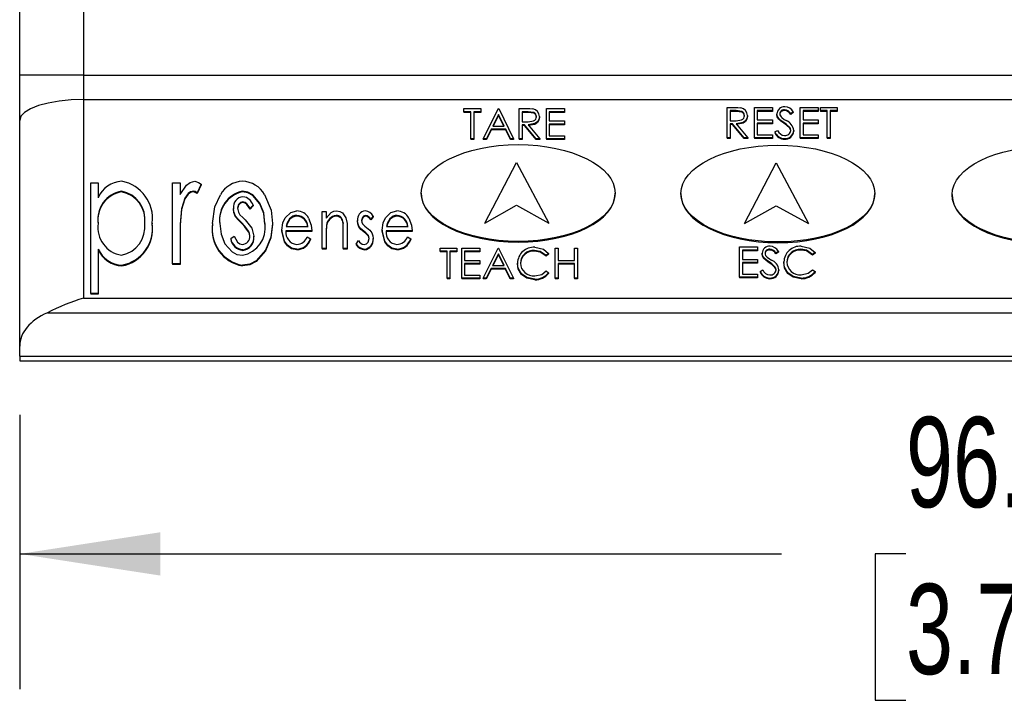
# Model space of a CAD drawing. Header units: millimetres. Extents: x 0 to 559, y 0 to 432.
# Tile 3 of 19: x 105 to 151, y 66 to 98. Entities that reach past the tile are written whole.
import ezdxf

# ---------------------------------------------------------------- set-up
doc = ezdxf.new("R2010")
doc.units = ezdxf.units.MM
doc.header["$LTSCALE"] = 2
doc.layers.add('DIMENSIONS', color=140, linetype='Continuous', lineweight=25)
doc.styles.add('SLDTEXTSTYLE0', font='TXT', dxfattribs={"width": 0.7})
doc.dimstyles.new('SLDDIMSTYLE0', dxfattribs={"dimtxt": 4.316016, "dimasz": 6.604, "dimexe": 0, "dimexo": 0.0625, "dimgap": 1.079004, "dimtad": 0, "dimtih": 1, "dimtoh": 1, "dimdec": 1, "dimrnd": 1e-09, "dimzin": 4, "dimdsep": 46, "dimtxsty": 'SLDTEXTSTYLE0', "dimsah": 1, "dimcen": 0.09, "dimadec": 0, "dimazin": 1, "dimtfac": 1, "dimtdec": 1, "dimtofl": 0, "dimtmove": 0, "dimatfit": 3, "dimfxl": 0, "dimfrac": 2, "dimtolj": 1, "dimtzin": 12, "dimarcsym": 0})

# ---------------------------------------------------------------- blocks, each defined once
blk = doc.blocks.new('_D_1')
at = {"layer": 'DIMENSIONS'}
for p, q in [((104.895, 79.458), (104.895, 66.586)), ((200.895, 79.458), (200.895, 66.586)), ((104.895, 72.936), (140.633, 72.936)), ((146.482, 72.936), (145.033, 72.936)), ((145.033, 72.936), (145.033, 66.076)), ((159.307, 72.936), (160.757, 72.936)), ((160.757, 72.936), (160.757, 66.076)), ((200.895, 72.936), (165.157, 72.936)), ((145.033, 66.076), (146.482, 66.076)), ((160.757, 66.076), (159.307, 66.076))]:
    blk.add_line(p, q, dxfattribs=at)
for points in [[(104.895, 72.936), (111.499, 71.92), (111.499, 73.952)], [(200.895, 72.936), (194.291, 73.952), (194.291, 71.92)]]:
    blk.add_solid(points, dxfattribs=at)
at = {"layer": 'DIMENSIONS', "char_height": 4.2333, "attachment_point": 1, "style": 'SLDTEXTSTYLE0'}
for s, insert in [('96.0', (146.482, 79.359)), ('3.78', (146.482, 71.533))]:
    blk.add_mtext(s, dxfattribs=dict(at, insert=insert))

msp = doc.modelspace()

# ---------------------------------------------------------------- linework, layer by layer
for p, q in [((107.895, 128.998), (107.895, 95.384)), ((104.895, 95.384), (104.895, 126.998)), ((107.895, 95.384), (104.895, 95.384)), ((104.895, 93.267), (104.895, 95.384)), ((107.895, 95.384), (107.895, 94.244)), ((107.895, 95.384), (197.895, 95.384)), ((107.895, 94.244), (107.895, 84.933)), ((107.895, 94.244), (197.895, 94.244)), ((125.741, 93.675), (125.741, 93.821)), ((125.741, 93.821), (126.53, 93.821)), ((126.53, 93.821), (126.53, 93.675)), ((126.645, 92.402), (127.357, 93.821)), ((127.357, 93.821), (127.376, 93.821)), ((127.376, 93.821), (128.068, 92.402)), ((128.337, 93.821), (128.638, 93.821)), ((128.337, 92.402), (128.337, 93.821)), ((129.607, 93.821), (130.453, 93.821)), ((129.607, 92.402), (129.607, 93.821)), ((130.453, 93.821), (130.453, 93.675)), ((138.098, 93.868), (138.398, 93.868)), ((138.098, 92.45), (138.098, 93.868)), ((139.367, 93.868), (140.213, 93.868)), ((139.367, 92.45), (139.367, 93.868)), ((140.213, 93.868), (140.213, 93.722)), ((141.521, 93.868), (142.367, 93.868)), ((141.521, 92.45), (141.521, 93.868)), ((142.367, 93.868), (142.367, 93.722)), ((142.463, 93.722), (142.463, 93.868)), ((142.463, 93.868), (143.251, 93.868)), ((143.251, 93.868), (143.251, 93.722)), ((126.068, 93.675), (125.741, 93.675)), ((125.741, 93.675), (125.741, 93.642)), ((126.068, 93.642), (125.741, 93.642)), ((126.068, 92.402), (126.068, 93.675)), ((126.53, 93.675), (126.203, 93.675)), ((126.203, 93.675), (126.203, 92.402)), ((126.53, 93.642), (126.203, 93.642)), ((126.53, 93.675), (126.53, 93.642)), ((127.365, 93.544), (127.093, 93.002)), ((127.365, 93.512), (127.109, 93.002)), ((127.629, 93.002), (127.365, 93.544)), ((127.365, 93.544), (127.365, 93.512)), ((127.613, 93.002), (127.365, 93.512)), ((128.753, 93.675), (128.472, 93.675)), ((128.472, 93.675), (128.472, 93.202)), ((128.753, 93.642), (128.472, 93.642)), ((128.753, 93.675), (128.753, 93.642)), ((129.28, 93.441), (129.28, 93.409)), ((130.453, 93.675), (129.741, 93.675)), ((129.741, 93.675), (129.741, 93.239)), ((130.453, 93.642), (129.741, 93.642)), ((130.453, 93.675), (130.453, 93.642)), ((138.514, 93.722), (138.232, 93.722)), ((138.232, 93.722), (138.232, 93.25)), ((138.514, 93.69), (138.232, 93.69)), ((138.514, 93.722), (138.514, 93.69)), ((139.04, 93.488), (139.04, 93.456)), ((140.213, 93.722), (139.501, 93.722)), ((139.501, 93.722), (139.501, 93.286)), ((140.213, 93.69), (139.501, 93.69)), ((140.213, 93.722), (140.213, 93.69)), ((140.425, 93.573), (140.425, 93.541)), ((140.508, 93.357), (140.508, 93.325)), ((140.779, 93.759), (140.779, 93.726)), ((141.194, 93.664), (141.072, 93.577)), ((141.194, 93.632), (141.072, 93.544)), ((141.072, 93.577), (141.072, 93.544)), ((141.194, 93.664), (141.194, 93.632)), ((142.367, 93.722), (141.655, 93.722)), ((141.655, 93.722), (141.655, 93.286)), ((142.367, 93.69), (141.655, 93.69)), ((142.367, 93.722), (142.367, 93.69)), ((142.79, 93.722), (142.463, 93.722)), ((142.463, 93.722), (142.463, 93.69)), ((142.79, 93.69), (142.463, 93.69)), ((142.79, 92.45), (142.79, 93.722)), ((143.251, 93.722), (142.925, 93.722)), ((142.925, 93.722), (142.925, 92.45)), ((143.251, 93.69), (142.925, 93.69)), ((143.251, 93.722), (143.251, 93.69)), ((104.895, 82.68), (104.895, 93.267)), ((127.093, 93.002), (127.629, 93.002)), ((128.472, 93.202), (128.747, 93.2)), ((128.581, 93.057), (128.472, 93.057)), ((128.472, 93.057), (128.472, 92.402)), ((128.581, 93.024), (128.472, 93.024)), ((128.581, 93.057), (128.581, 93.024)), ((129.132, 92.402), (128.581, 93.057)), ((129.132, 92.37), (128.581, 93.024)), ((128.748, 93.057), (129.299, 92.402)), ((129.741, 93.239), (130.453, 93.239)), ((130.453, 93.093), (129.741, 93.093)), ((129.741, 93.093), (129.741, 92.548)), ((130.453, 93.061), (129.741, 93.061)), ((130.453, 93.239), (130.453, 93.093)), ((130.453, 93.093), (130.453, 93.061)), ((138.232, 93.25), (138.507, 93.248)), ((138.342, 93.104), (138.232, 93.104)), ((138.232, 93.104), (138.232, 92.45)), ((138.342, 93.072), (138.232, 93.072)), ((138.342, 93.104), (138.342, 93.072)), ((138.893, 92.45), (138.342, 93.104)), ((138.893, 92.417), (138.342, 93.072)), ((138.508, 93.104), (139.059, 92.45)), ((139.501, 93.286), (140.213, 93.286)), ((140.213, 93.14), (139.501, 93.14)), ((139.501, 93.14), (139.501, 92.595)), ((140.213, 93.108), (139.501, 93.108)), ((140.213, 93.286), (140.213, 93.14)), ((140.213, 93.14), (140.213, 93.108)), ((140.754, 93.164), (140.754, 93.132)), ((141.025, 92.938), (141.025, 92.906)), ((141.655, 93.286), (142.367, 93.286)), ((142.367, 93.14), (141.655, 93.14)), ((141.655, 93.14), (141.655, 92.595)), ((142.367, 93.108), (141.655, 93.108)), ((142.367, 93.286), (142.367, 93.14)), ((142.367, 93.14), (142.367, 93.108)), ((126.203, 92.402), (126.068, 92.402)), ((126.068, 92.402), (126.068, 92.37)), ((126.203, 92.402), (126.203, 92.37)), ((126.645, 92.402), (126.645, 92.37)), ((126.792, 92.402), (126.645, 92.402)), ((127.02, 92.857), (126.792, 92.402)), ((127.02, 92.824), (126.792, 92.37)), ((126.792, 92.402), (126.792, 92.37)), ((127.7, 92.857), (127.02, 92.857)), ((127.02, 92.857), (127.02, 92.824)), ((127.7, 92.824), (127.02, 92.824)), ((127.922, 92.402), (127.7, 92.857)), ((127.7, 92.857), (127.7, 92.824)), ((127.922, 92.37), (127.7, 92.824)), ((127.922, 92.402), (127.922, 92.37)), ((128.068, 92.402), (127.922, 92.402)), ((128.068, 92.402), (128.068, 92.37)), ((128.337, 92.402), (128.337, 92.37)), ((128.472, 92.402), (128.337, 92.402)), ((128.472, 92.402), (128.472, 92.37)), ((129.132, 92.402), (129.132, 92.37)), ((129.299, 92.402), (129.132, 92.402)), ((129.299, 92.402), (129.299, 92.37)), ((129.607, 92.402), (129.607, 92.37)), ((130.453, 92.402), (129.607, 92.402)), ((129.741, 92.548), (130.453, 92.548)), ((130.453, 92.548), (130.453, 92.402)), ((130.453, 92.402), (130.453, 92.37)), ((138.232, 92.45), (138.098, 92.45)), ((138.098, 92.45), (138.098, 92.417)), ((138.232, 92.417), (138.098, 92.417)), ((138.232, 92.45), (138.232, 92.417)), ((138.893, 92.45), (138.893, 92.417)), ((139.059, 92.45), (138.893, 92.45)), ((139.059, 92.417), (138.893, 92.417)), ((139.059, 92.45), (139.059, 92.417)), ((140.213, 92.45), (139.367, 92.45)), ((139.367, 92.45), (139.367, 92.417)), ((140.213, 92.417), (139.367, 92.417)), ((139.501, 92.595), (140.213, 92.595)), ((140.213, 92.595), (140.213, 92.45)), ((140.213, 92.45), (140.213, 92.417)), ((140.328, 92.723), (140.455, 92.795)), ((140.328, 92.723), (140.328, 92.691)), ((140.785, 92.413), (140.785, 92.381)), ((141.213, 92.797), (141.213, 92.764)), ((141.521, 92.45), (141.521, 92.417)), ((142.367, 92.45), (141.521, 92.45)), ((142.367, 92.417), (141.521, 92.417)), ((141.655, 92.595), (142.367, 92.595)), ((142.367, 92.595), (142.367, 92.45)), ((142.367, 92.45), (142.367, 92.417)), ((142.79, 92.45), (142.79, 92.417)), ((142.925, 92.45), (142.79, 92.45)), ((142.925, 92.417), (142.79, 92.417)), ((142.925, 92.45), (142.925, 92.417)), ((126.203, 92.37), (126.068, 92.37)), ((126.792, 92.37), (126.645, 92.37)), ((128.068, 92.37), (127.922, 92.37)), ((128.472, 92.37), (128.337, 92.37)), ((129.299, 92.37), (129.132, 92.37)), ((130.453, 92.37), (129.607, 92.37)), ((126.713, 88.451), (128.203, 91.297)), ((126.713, 88.451), (128.203, 91.297)), ((128.203, 91.297), (129.723, 88.451)), ((128.203, 91.297), (129.723, 88.451)), ((138.898, 88.425), (140.388, 91.271)), ((138.898, 88.425), (140.388, 91.271)), ((140.388, 91.271), (141.908, 88.425)), ((140.388, 91.271), (141.908, 88.425)), ((108.226, 90.343), (108.579, 90.343)), ((108.226, 85.142), (108.226, 90.343)), ((108.579, 90.343), (108.579, 89.639)), ((112.069, 90.343), (112.421, 90.343)), ((112.069, 86.542), (112.069, 90.343)), ((112.421, 90.343), (112.421, 89.783)), ((113.409, 90.279), (113.222, 89.875)), ((113.409, 90.246), (113.222, 89.842)), ((113.409, 90.279), (113.409, 90.246)), ((109.67, 89.943), (109.67, 89.91)), ((113.045, 89.943), (113.045, 89.91)), ((113.222, 89.875), (113.222, 89.842)), ((115.348, 89.943), (115.348, 89.91)), ((123.733, 89.86), (123.733, 89.828)), ((132.833, 89.828), (132.833, 89.86)), ((135.918, 89.834), (135.918, 89.801)), ((145.018, 89.801), (145.018, 89.834)), ((148.648, 89.784), (148.648, 89.751)), ((115.368, 89.446), (115.368, 89.413)), ((115.853, 89.288), (115.703, 89.143)), ((115.853, 89.256), (115.703, 89.11)), ((115.853, 89.288), (115.853, 89.256)), ((126.713, 88.451), (128.203, 89.293)), ((126.713, 88.451), (128.203, 89.293)), ((128.203, 89.293), (129.723, 88.451)), ((128.203, 89.293), (129.723, 88.451)), ((138.898, 88.425), (140.388, 89.266)), ((138.898, 88.425), (140.388, 89.266)), ((140.388, 89.266), (141.908, 88.425)), ((140.388, 89.266), (141.908, 88.425)), ((112.484, 89.124), (112.484, 89.091)), ((114.924, 89.137), (114.924, 89.104)), ((115.022, 88.777), (115.022, 88.744)), ((115.703, 89.143), (115.703, 89.11)), ((117.903, 88.809), (117.903, 88.777)), ((119.081, 88.991), (119.273, 88.991)), ((119.081, 87.264), (119.081, 88.991)), ((119.273, 88.991), (119.273, 88.68)), ((119.742, 88.809), (119.742, 88.777)), ((121.122, 88.809), (121.122, 88.777)), ((121.481, 88.776), (121.369, 88.628)), ((121.481, 88.743), (121.369, 88.595)), ((121.481, 88.776), (121.481, 88.743)), ((122.605, 88.809), (122.605, 88.777)), ((111.117, 88.453), (111.117, 88.42)), ((113.937, 88.432), (113.937, 88.399)), ((115.311, 88.455), (115.311, 88.423)), ((116.758, 88.432), (116.758, 88.399)), ((117.403, 88.294), (118.411, 88.294)), ((117.561, 88.648), (117.561, 88.615)), ((119.298, 88.352), (119.298, 88.32)), ((120.065, 88.469), (120.065, 88.437)), ((120.744, 88.568), (120.744, 88.536)), ((120.806, 88.302), (120.806, 88.27)), ((121.369, 88.628), (121.369, 88.595)), ((122.105, 88.294), (123.113, 88.294)), ((122.263, 88.648), (122.263, 88.615)), ((112.421, 87.819), (112.421, 86.542)), ((114.796, 87.72), (114.952, 87.84)), ((115.63, 88.078), (115.63, 88.046)), ((115.885, 87.843), (115.885, 87.81)), ((117.193, 88.123), (117.193, 88.09)), ((118.603, 88.082), (117.385, 88.082)), ((118.603, 88.05), (117.385, 88.05)), ((118.391, 87.809), (118.539, 87.71)), ((118.603, 88.082), (118.603, 88.05)), ((119.273, 87.888), (119.273, 87.264)), ((120.074, 87.264), (120.074, 88.076)), ((120.267, 88.146), (120.267, 87.264)), ((121.039, 88.067), (121.039, 88.034)), ((121.244, 87.888), (121.244, 87.856)), ((121.895, 88.123), (121.895, 88.09)), ((123.305, 88.082), (122.087, 88.082)), ((123.305, 88.05), (122.087, 88.05)), ((123.093, 87.809), (123.241, 87.71)), ((123.305, 88.082), (123.305, 88.05)), ((114.796, 87.72), (114.796, 87.687)), ((118.539, 87.71), (118.539, 87.678)), ((120.68, 87.468), (120.79, 87.628)), ((120.68, 87.468), (120.68, 87.435)), ((121.481, 87.733), (121.481, 87.7)), ((123.241, 87.71), (123.241, 87.678)), ((138.675, 87.329), (139.521, 87.329)), ((138.675, 85.911), (138.675, 87.329)), ((139.521, 87.329), (139.521, 87.184)), ((108.579, 87.231), (108.579, 85.142)), ((115.357, 87.203), (115.357, 87.171)), ((117.895, 87.234), (117.895, 87.201)), ((119.273, 87.264), (119.081, 87.264)), ((119.081, 87.264), (119.081, 87.231)), ((119.273, 87.231), (119.081, 87.231)), ((119.273, 87.264), (119.273, 87.231)), ((120.267, 87.264), (120.074, 87.264)), ((120.074, 87.264), (120.074, 87.231)), ((120.267, 87.231), (120.074, 87.231)), ((120.267, 87.264), (120.267, 87.231)), ((121.076, 87.234), (121.076, 87.201)), ((122.596, 87.234), (122.596, 87.201)), ((124.618, 87.134), (124.618, 87.279)), ((124.618, 87.279), (125.407, 87.279)), ((124.945, 87.134), (124.618, 87.134)), ((124.618, 87.134), (124.618, 87.101)), ((124.945, 87.101), (124.618, 87.101)), ((124.945, 85.861), (124.945, 87.134)), ((125.407, 87.134), (125.08, 87.134)), ((125.08, 87.134), (125.08, 85.861)), ((125.407, 87.101), (125.08, 87.101)), ((125.407, 87.279), (125.407, 87.134)), ((125.407, 87.134), (125.407, 87.101)), ((125.637, 87.279), (126.484, 87.279)), ((125.637, 85.861), (125.637, 87.279)), ((126.484, 87.134), (125.772, 87.134)), ((125.772, 87.134), (125.772, 86.697)), ((126.484, 87.101), (125.772, 87.101)), ((126.484, 87.279), (126.484, 87.134)), ((126.484, 87.134), (126.484, 87.101)), ((126.637, 85.861), (127.349, 87.279)), ((127.357, 87.003), (127.086, 86.461)), ((127.357, 86.97), (127.102, 86.461)), ((127.349, 87.279), (127.368, 87.279)), ((127.622, 86.461), (127.357, 87.003)), ((127.357, 87.003), (127.357, 86.97)), ((127.606, 86.461), (127.357, 86.97)), ((127.368, 87.279), (128.061, 85.861)), ((129.052, 87.17), (129.052, 87.138)), ((129.714, 87.019), (129.597, 86.934)), ((129.714, 86.986), (129.597, 86.901)), ((129.597, 86.934), (129.597, 86.901)), ((129.714, 87.019), (129.714, 86.986)), ((130.022, 87.279), (130.157, 87.279)), ((130.022, 85.861), (130.022, 87.279)), ((130.157, 87.279), (130.157, 86.697)), ((130.926, 86.697), (130.926, 87.279)), ((130.926, 87.279), (131.061, 87.279)), ((131.061, 87.279), (131.061, 85.861)), ((139.521, 87.184), (138.809, 87.184)), ((138.809, 87.184), (138.809, 86.747)), ((139.521, 87.151), (138.809, 87.151)), ((139.521, 87.184), (139.521, 87.151)), ((139.732, 87.034), (139.732, 87.002)), ((140.087, 87.22), (140.087, 87.187)), ((140.501, 87.125), (140.38, 87.038)), ((140.501, 87.093), (140.38, 87.006)), ((140.38, 87.038), (140.38, 87.006)), ((140.501, 87.125), (140.501, 87.093)), ((141.55, 87.22), (141.55, 87.187)), ((142.213, 87.069), (142.095, 86.984)), ((142.213, 87.036), (142.095, 86.951)), ((142.095, 86.984), (142.095, 86.951)), ((142.213, 87.069), (142.213, 87.036)), ((109.692, 86.476), (109.692, 86.443)), ((112.421, 86.542), (112.069, 86.542)), ((112.069, 86.542), (112.069, 86.51)), ((112.421, 86.51), (112.069, 86.51)), ((112.421, 86.542), (112.421, 86.51)), ((115.349, 86.476), (115.349, 86.443)), ((125.772, 86.697), (126.484, 86.697)), ((126.484, 86.552), (125.772, 86.552)), ((125.772, 86.552), (125.772, 86.006)), ((126.484, 86.519), (125.772, 86.519)), ((126.484, 86.697), (126.484, 86.552)), ((126.484, 86.552), (126.484, 86.519)), ((127.086, 86.461), (127.622, 86.461)), ((128.253, 86.578), (128.253, 86.546)), ((130.157, 86.697), (130.926, 86.697)), ((130.926, 86.552), (130.157, 86.552)), ((130.157, 86.552), (130.157, 85.861)), ((130.926, 86.519), (130.157, 86.519)), ((130.926, 85.861), (130.926, 86.552)), ((138.809, 86.747), (139.521, 86.747)), ((139.521, 86.602), (138.809, 86.602)), ((138.809, 86.602), (138.809, 86.056)), ((139.521, 86.569), (138.809, 86.569)), ((139.521, 86.747), (139.521, 86.602)), ((139.521, 86.602), (139.521, 86.569)), ((139.816, 86.819), (139.816, 86.786)), ((140.062, 86.626), (140.062, 86.593)), ((140.332, 86.399), (140.332, 86.367)), ((140.751, 86.628), (140.751, 86.596)), ((125.772, 86.006), (126.484, 86.006)), ((126.484, 86.006), (126.484, 85.861)), ((127.012, 86.316), (126.784, 85.861)), ((127.012, 86.283), (126.784, 85.828)), ((127.692, 86.316), (127.012, 86.316)), ((127.012, 86.316), (127.012, 86.283)), ((127.692, 86.283), (127.012, 86.283)), ((127.692, 86.316), (127.692, 86.283)), ((127.914, 85.861), (127.692, 86.316)), ((127.914, 85.828), (127.692, 86.283)), ((128.443, 86.073), (128.443, 86.04)), ((129.597, 86.206), (129.714, 86.122)), ((129.714, 86.122), (129.714, 86.089)), ((138.809, 86.056), (139.521, 86.056)), ((139.521, 86.056), (139.521, 85.911)), ((139.636, 86.184), (139.763, 86.256)), ((139.636, 86.184), (139.636, 86.152)), ((140.521, 86.258), (140.521, 86.226)), ((140.942, 86.122), (140.942, 86.09)), ((142.095, 86.256), (142.213, 86.172)), ((142.213, 86.172), (142.213, 86.139)), ((124.945, 85.861), (124.945, 85.828)), ((125.08, 85.861), (124.945, 85.861)), ((125.08, 85.828), (124.945, 85.828)), ((125.08, 85.861), (125.08, 85.828)), ((126.484, 85.861), (125.637, 85.861)), ((125.637, 85.861), (125.637, 85.828)), ((126.484, 85.828), (125.637, 85.828)), ((126.484, 85.861), (126.484, 85.828)), ((126.784, 85.861), (126.637, 85.861)), ((126.637, 85.861), (126.637, 85.828)), ((126.784, 85.828), (126.637, 85.828)), ((126.784, 85.861), (126.784, 85.828)), ((127.914, 85.861), (127.914, 85.828)), ((128.061, 85.861), (127.914, 85.861)), ((128.061, 85.828), (127.914, 85.828)), ((128.061, 85.861), (128.061, 85.828)), ((129.062, 85.825), (129.062, 85.792)), ((130.157, 85.861), (130.022, 85.861)), ((130.022, 85.861), (130.022, 85.828)), ((130.157, 85.828), (130.022, 85.828)), ((130.157, 85.861), (130.157, 85.828)), ((131.061, 85.861), (130.926, 85.861)), ((130.926, 85.861), (130.926, 85.828)), ((131.061, 85.828), (130.926, 85.828)), ((131.061, 85.861), (131.061, 85.828)), ((139.521, 85.911), (138.675, 85.911)), ((138.675, 85.911), (138.675, 85.878)), ((139.521, 85.878), (138.675, 85.878)), ((139.521, 85.911), (139.521, 85.878)), ((140.092, 85.874), (140.092, 85.842)), ((141.56, 85.874), (141.56, 85.842)), ((108.579, 85.142), (108.226, 85.142)), ((108.226, 85.142), (108.226, 85.11)), ((108.579, 85.11), (108.226, 85.11)), ((108.579, 85.142), (108.579, 85.11)), ((107.895, 84.933), (197.895, 84.933)), ((106.197, 84.245), (199.593, 84.245)), ((104.895, 82.205), (104.895, 82.68)), ((104.895, 82.205), (200.895, 82.205)), ((104.895, 82.205), (104.895, 81.998)), ((104.895, 81.998), (200.895, 81.998))]:
    msp.add_line(p, q)
at = {"flags": 128}
for points in [[(107.895, 94.244), (107.309, 94.225), (106.747, 94.17), (106.228, 94.079), (105.773, 93.958), (105.4, 93.81), (105.123, 93.641), (104.952, 93.458), (104.895, 93.267)], [(128.638, 93.821), (128.828, 93.817), (128.977, 93.801)], [(138.398, 93.868), (138.589, 93.864), (138.738, 93.848)], [(128.747, 93.2), (129.01, 93.238), (129.066, 93.273), (129.109, 93.321), (129.145, 93.442)], [(129.28, 93.441), (129.258, 93.309), (129.187, 93.194), (129.074, 93.113), (128.748, 93.057)], [(129.28, 93.409), (129.258, 93.277), (129.187, 93.161), (129.074, 93.08), (128.748, 93.024)], [(129.145, 93.442), (129.136, 93.503), (129.108, 93.559), (129.066, 93.606), (129.012, 93.641), (128.753, 93.675)], [(129.145, 93.409), (129.136, 93.47), (129.108, 93.526), (129.066, 93.574), (129.012, 93.608), (128.753, 93.642)], [(138.507, 93.248), (138.77, 93.285), (138.826, 93.32), (138.869, 93.368), (138.905, 93.489)], [(139.04, 93.488), (139.018, 93.356), (138.947, 93.241), (138.834, 93.16), (138.508, 93.104)], [(139.04, 93.456), (139.018, 93.324), (138.947, 93.208), (138.834, 93.128), (138.508, 93.072)], [(138.905, 93.489), (138.896, 93.55), (138.869, 93.606), (138.826, 93.654), (138.772, 93.688), (138.514, 93.722)], [(138.905, 93.456), (138.896, 93.518), (138.869, 93.574), (138.826, 93.621), (138.772, 93.656), (138.514, 93.69)], [(140.508, 93.357), (140.442, 93.472), (140.425, 93.573)], [(140.508, 93.325), (140.442, 93.439), (140.425, 93.541)], [(140.754, 93.164), (140.611, 93.266), (140.508, 93.357)], [(140.754, 93.132), (140.611, 93.234), (140.508, 93.325)], [(140.658, 93.396), (140.77, 93.315), (140.86, 93.255)], [(141.025, 92.938), (140.881, 93.073), (140.754, 93.164)], [(141.025, 92.906), (140.881, 93.041), (140.754, 93.132)], [(141.078, 92.799), (141.06, 92.881), (141.025, 92.938)], [(141.078, 92.766), (141.06, 92.848), (141.025, 92.906)], [(112.421, 89.783), (112.718, 90.233), (112.895, 90.359), (113.108, 90.409)], [(113.108, 90.409), (113.288, 90.361), (113.409, 90.279)], [(113.045, 89.943), (112.913, 89.91), (112.803, 89.832), (112.644, 89.621), (112.484, 89.124)], [(113.045, 89.91), (112.913, 89.878), (112.803, 89.8), (112.644, 89.588), (112.484, 89.091)], [(113.222, 89.875), (113.128, 89.925), (113.045, 89.943)], [(113.222, 89.842), (113.128, 89.892), (113.045, 89.91)], [(113.937, 88.432), (114.047, 89.213), (114.311, 89.78)], [(116.405, 88.429), (116.35, 88.924), (116.164, 89.389), (115.834, 89.775), (115.606, 89.899), (115.348, 89.943)], [(116.405, 88.396), (116.35, 88.892), (116.164, 89.357), (115.834, 89.743), (115.606, 89.866), (115.348, 89.91)], [(116.385, 89.783), (116.692, 89.05), (116.758, 88.432)], [(115.368, 89.446), (115.248, 89.414), (115.163, 89.327), (115.116, 89.147)], [(115.368, 89.413), (115.248, 89.381), (115.163, 89.294), (115.116, 89.114)], [(115.703, 89.143), (115.555, 89.36), (115.471, 89.422), (115.368, 89.446)], [(115.703, 89.11), (115.555, 89.327), (115.471, 89.39), (115.368, 89.413)], [(112.484, 89.124), (112.428, 88.394), (112.421, 87.819)], [(112.484, 89.091), (112.428, 88.362), (112.421, 87.787)], [(115.022, 88.777), (114.942, 88.973), (114.924, 89.137)], [(115.022, 88.744), (114.942, 88.94), (114.924, 89.104)], [(115.311, 88.455), (115.14, 88.628), (115.022, 88.777)], [(115.311, 88.423), (115.14, 88.596), (115.022, 88.744)], [(115.116, 89.147), (115.154, 88.966), (115.232, 88.841)], [(115.232, 88.841), (115.363, 88.708), (115.47, 88.606)], [(117.353, 88.7), (117.611, 88.953), (117.894, 89.022)], [(119.273, 88.68), (119.505, 88.942), (119.633, 89.002), (119.774, 89.022)], [(119.774, 89.022), (119.918, 88.997), (120.041, 88.923), (120.199, 88.693), (120.255, 88.423), (120.267, 88.146)], [(121.122, 88.809), (121.034, 88.781), (120.973, 88.713), (120.937, 88.577)], [(121.122, 88.777), (121.034, 88.749), (120.973, 88.68), (120.937, 88.544)], [(122.055, 88.7), (122.313, 88.953), (122.596, 89.022)], [(114.29, 88.429), (114.347, 87.938), (114.528, 87.476), (114.861, 87.099), (115.091, 86.983), (115.348, 86.942)], [(115.63, 88.078), (115.464, 88.299), (115.311, 88.455)], [(115.63, 88.046), (115.464, 88.267), (115.311, 88.423)], [(116.758, 88.432), (116.683, 87.783), (116.434, 87.175), (115.996, 86.675), (115.69, 86.525), (115.349, 86.476)], [(116.758, 88.399), (116.683, 87.751), (116.434, 87.142), (115.996, 86.642), (115.69, 86.492), (115.349, 86.443)], [(115.47, 88.606), (115.788, 88.217), (115.885, 87.843)], [(117.193, 88.123), (117.241, 88.457), (117.353, 88.7)], [(117.561, 88.648), (117.452, 88.458), (117.403, 88.294)], [(117.561, 88.615), (117.452, 88.426), (117.413, 88.294)], [(118.452, 88.682), (118.577, 88.355), (118.603, 88.082)], [(119.298, 88.352), (119.276, 88.093), (119.273, 87.888)], [(119.298, 88.32), (119.276, 88.06), (119.273, 87.856)], [(120.074, 88.076), (120.072, 88.297), (120.065, 88.469)], [(120.073, 88.138), (120.072, 88.264), (120.065, 88.437)], [(120.806, 88.302), (120.755, 88.448), (120.744, 88.568)], [(120.806, 88.27), (120.755, 88.416), (120.744, 88.536)], [(121.039, 88.067), (120.894, 88.186), (120.806, 88.302)], [(121.039, 88.034), (120.894, 88.154), (120.806, 88.27)], [(120.937, 88.577), (120.951, 88.486), (120.983, 88.42)], [(120.983, 88.42), (121.082, 88.313), (121.175, 88.242)], [(121.895, 88.123), (121.943, 88.457), (122.055, 88.7)], [(122.263, 88.648), (122.154, 88.458), (122.105, 88.294)], [(122.263, 88.615), (122.154, 88.426), (122.114, 88.294)], [(123.154, 88.682), (123.279, 88.355), (123.305, 88.082)], [(114.952, 87.84), (115.117, 87.562), (115.217, 87.48), (115.343, 87.446)], [(115.693, 87.846), (115.673, 87.98), (115.63, 88.078)], [(115.693, 87.814), (115.673, 87.947), (115.63, 88.046)], [(117.895, 87.234), (117.656, 87.276), (117.459, 87.408), (117.322, 87.599), (117.193, 88.123)], [(117.895, 87.201), (117.656, 87.244), (117.459, 87.376), (117.322, 87.566), (117.193, 88.09)], [(121.244, 87.888), (121.136, 87.996), (121.039, 88.067)], [(121.244, 87.856), (121.136, 87.963), (121.039, 88.034)], [(121.175, 88.242), (121.326, 88.119), (121.418, 88)], [(121.289, 87.724), (121.275, 87.819), (121.244, 87.888)], [(121.289, 87.691), (121.275, 87.787), (121.244, 87.856)], [(121.418, 88), (121.47, 87.854), (121.481, 87.733)], [(122.596, 87.234), (122.358, 87.276), (122.161, 87.408), (122.024, 87.599), (121.895, 88.123)], [(122.596, 87.201), (122.358, 87.244), (122.161, 87.376), (122.024, 87.566), (121.895, 88.09)], [(121.054, 87.446), (121.164, 87.478), (121.242, 87.558), (121.289, 87.724)], [(141.559, 87.365), (141.965, 87.273), (142.213, 87.069)], [(129.597, 86.934), (129.319, 87.125), (129.052, 87.17)], [(129.597, 86.901), (129.319, 87.093), (129.052, 87.138)], [(129.06, 87.316), (129.466, 87.223), (129.714, 87.019)], [(139.816, 86.819), (139.749, 86.933), (139.732, 87.034)], [(139.816, 86.786), (139.749, 86.9), (139.732, 87.002)], [(139.966, 86.857), (140.077, 86.777), (140.167, 86.716)], [(142.095, 86.984), (141.818, 87.175), (141.55, 87.22)], [(142.095, 86.951), (141.818, 87.143), (141.55, 87.187)], [(128.443, 86.073), (128.288, 86.34), (128.253, 86.578)], [(128.443, 86.04), (128.288, 86.307), (128.253, 86.546)], [(140.062, 86.626), (139.919, 86.728), (139.816, 86.819)], [(140.062, 86.593), (139.919, 86.695), (139.816, 86.786)], [(140.332, 86.399), (140.189, 86.534), (140.062, 86.626)], [(140.332, 86.367), (140.189, 86.502), (140.062, 86.593)], [(140.386, 86.26), (140.368, 86.342), (140.332, 86.399)], [(140.942, 86.122), (140.787, 86.39), (140.751, 86.628)], [(140.942, 86.09), (140.787, 86.357), (140.751, 86.596)], [(129.062, 85.825), (128.684, 85.898), (128.443, 86.073)], [(129.062, 85.792), (128.684, 85.865), (128.443, 86.04)], [(129.061, 85.97), (129.39, 86.046), (129.597, 86.206)], [(140.386, 86.228), (140.368, 86.31), (140.332, 86.367)], [(141.56, 85.874), (141.182, 85.948), (140.942, 86.122)], [(141.56, 85.842), (141.182, 85.915), (140.942, 86.09)], [(141.559, 86.02), (141.889, 86.096), (142.095, 86.256)]]:
    msp.add_lwpolyline(points, dxfattribs=at)
for centre, radius, start, end in [((128.918, 93.445), 0.361, 359.444, 80.5999), ((138.679, 93.492), 0.361, 359.444, 80.5999), ((140.772, 93.557), 0.348, 86.3079, 177.3843), ((140.777, 93.422), 0.482, 30.1094, 87.9021), ((140.755, 93.564), 0.196, 82.9049, 175.548), ((140.755, 93.531), 0.196, 82.9049, 175.548), ((140.796, 93.589), 0.237, 182.2921, 234.3988), ((140.766, 93.411), 0.348, 28.4368, 87.9117), ((140.766, 93.379), 0.348, 28.4368, 87.9117), ((140.648, 92.726), 0.57, 7.1846, 68.1548), ((140.795, 92.919), 0.506, 202.781, 268.8227), ((140.795, 92.886), 0.506, 202.781, 268.8227), ((140.809, 92.941), 0.383, 202.3766, 266.2844), ((140.812, 92.824), 0.267, 264.0364, 354.5233), ((140.805, 92.822), 0.409, 267.1966, 356.5107), ((140.805, 92.789), 0.409, 267.1966, 356.5107), ((109.723, 89.174), 1.235, 91.9376, 157.8956), ((109.355, 88.665), 1.775, 353.1412, 79.4013), ((115.395, 89.162), 1.248, 92.1322, 150.321), ((115.326, 89.201), 1.208, 28.7939, 88.8978), ((109.889, 88.635), 1.326, 99.4885, 188.7154), ((109.889, 88.602), 1.326, 99.4885, 188.7154), ((109.435, 88.622), 1.341, 352.5076, 79.8901), ((109.435, 88.59), 1.341, 352.5076, 79.8901), ((115.619, 88.627), 1.344, 101.6503, 188.4602), ((115.619, 88.594), 1.344, 101.6503, 188.4602), ((115.418, 89.193), 0.498, 95.5237, 186.4764), ((115.294, 89.105), 0.588, 18.1199, 82.5762), ((117.902, 88.369), 0.44, 89.8731, 140.7974), ((117.902, 88.337), 0.44, 89.8731, 140.7974), ((117.893, 88.391), 0.631, 27.4525, 89.8761), ((117.863, 88.262), 0.548, 3.3243, 85.8497), ((117.863, 88.23), 0.548, 3.3243, 85.8497), ((119.803, 88.306), 0.507, 96.8394, 174.7745), ((119.803, 88.273), 0.507, 96.8394, 174.7745), ((119.743, 88.487), 0.323, 356.8929, 90.0862), ((119.743, 88.454), 0.323, 356.8929, 90.0862), ((121.145, 88.619), 0.404, 94.9526, 187.1808), ((121.048, 88.524), 0.502, 30.145, 82.8263), ((121.079, 88.493), 0.319, 24.88, 82.2679), ((121.079, 88.461), 0.319, 24.88, 82.2679), ((122.604, 88.369), 0.44, 89.8731, 140.7974), ((122.604, 88.337), 0.44, 89.8731, 140.7974), ((122.595, 88.391), 0.631, 27.4525, 89.8761), ((122.565, 88.262), 0.548, 3.3243, 85.8497), ((122.565, 88.23), 0.548, 3.3243, 85.8497), ((109.883, 88.244), 1.318, 171.7151, 260.907), ((109.392, 88.294), 1.381, 281.8214, 6.3795), ((109.374, 88.207), 1.76, 280.4177, 8.037), ((109.374, 88.174), 1.76, 280.4177, 8.037), ((115.648, 88.179), 1.729, 171.5686, 260.0457), ((115.648, 88.146), 1.729, 171.5686, 260.0457), ((115.106, 88.234), 1.314, 280.6122, 8.5238), ((115.316, 87.822), 0.377, 274.1212, 3.663), ((115.298, 87.79), 0.59, 275.7717, 5.1751), ((115.298, 87.757), 0.59, 275.7717, 5.1751), ((117.951, 88.012), 0.57, 172.974, 263.4258), ((117.874, 87.996), 0.55, 271.3059, 340.1778), ((122.653, 88.012), 0.57, 172.974, 263.4258), ((122.575, 87.996), 0.55, 271.3059, 340.1778), ((115.437, 87.854), 0.655, 191.7892, 263.0202), ((115.437, 87.821), 0.655, 191.7892, 263.0202), ((117.884, 87.921), 0.688, 270.8515, 342.1374), ((117.884, 87.889), 0.688, 270.8515, 342.1374), ((121.088, 87.706), 0.472, 210.2885, 268.5243), ((121.088, 87.673), 0.472, 210.2885, 268.5243), ((121.081, 87.767), 0.323, 205.6596, 265.2102), ((121.034, 87.682), 0.451, 275.3668, 6.426), ((121.034, 87.65), 0.451, 275.3668, 6.426), ((122.586, 87.921), 0.688, 270.8515, 342.1374), ((122.586, 87.889), 0.688, 270.8515, 342.1374), ((140.079, 87.019), 0.348, 86.3079, 177.3843), ((140.084, 86.883), 0.482, 30.1094, 87.9021), ((141.512, 86.606), 0.76, 86.4623, 178.3601), ((109.756, 87.769), 1.295, 204.5438, 267.1784), ((109.756, 87.736), 1.295, 204.5438, 267.1784), ((129.013, 86.557), 0.76, 86.4623, 178.3601), ((129.009, 86.55), 0.622, 86.078, 178.2582), ((129.009, 86.517), 0.622, 86.078, 178.2582), ((140.063, 87.025), 0.196, 82.9049, 175.548), ((140.063, 86.993), 0.196, 82.9049, 175.548), ((140.104, 87.05), 0.237, 182.2921, 234.3988), ((140.074, 86.873), 0.348, 28.4368, 87.9117), ((140.074, 86.84), 0.348, 28.4368, 87.9117), ((141.508, 86.6), 0.622, 86.078, 178.2582), ((141.508, 86.567), 0.622, 86.078, 178.2582), ((129.013, 86.594), 0.626, 182.3329, 274.3941), ((139.955, 86.187), 0.57, 7.1846, 68.1548), ((141.512, 86.644), 0.626, 182.3329, 274.3941), ((129.092, 86.623), 0.799, 267.8491, 321.1562), ((129.092, 86.591), 0.799, 267.8491, 321.1562), ((140.103, 86.38), 0.506, 202.781, 268.8227), ((140.103, 86.348), 0.506, 202.781, 268.8227), ((140.117, 86.402), 0.383, 202.3766, 266.2844), ((140.12, 86.286), 0.267, 264.0364, 354.5233), ((140.112, 86.283), 0.409, 267.1966, 356.5107), ((140.112, 86.251), 0.409, 267.1966, 356.5107), ((141.59, 86.673), 0.799, 267.8491, 321.1562), ((141.59, 86.641), 0.799, 267.8491, 321.1562), ((110.967, 74.905), 10.488, 107.0354, 117.0561)]:
    msp.add_arc(centre, radius, start, end)
for centre in [(128.283, 89.86), (140.468, 89.834), (153.198, 89.784)]:
    msp.add_ellipse(centre, major_axis=(4.55, 0), ratio=0.498735)
for centre, major_axis, ratio, start_param, end_param in [((128.283, 89.828), (4.55, 0), 0.498735, 3.143189, 6.283185), ((140.468, 89.801), (4.55, 0), 0.498735, 3.143189, 6.283185), ((153.198, 89.751), (4.55, 0), 0.498735, 3.143189, 6.283185), ((107.895, 82.68), (3, 0), 0.63285, 2.17243, 3.141593)]:
    msp.add_ellipse(centre, major_axis=major_axis, ratio=ratio, start_param=start_param, end_param=end_param)

# ---------------------------------------------------------------- dimensions: what is measured, and where the dimension line sits
at = {"layer": 'DIMENSIONS'}
dim = msp.add_linear_dim(base=(200.895, 72.936), p1=(104.895, 81.998), p2=(200.895, 81.998), dimstyle='SLDDIMSTYLE0', dxfattribs=at)
dim.commit()
dim.dimension.update_dxf_attribs({"geometry": '_D_1', "text_midpoint": (152.895, 72.936), "dimtype": 160})

doc.saveas('drawing.dxf')
